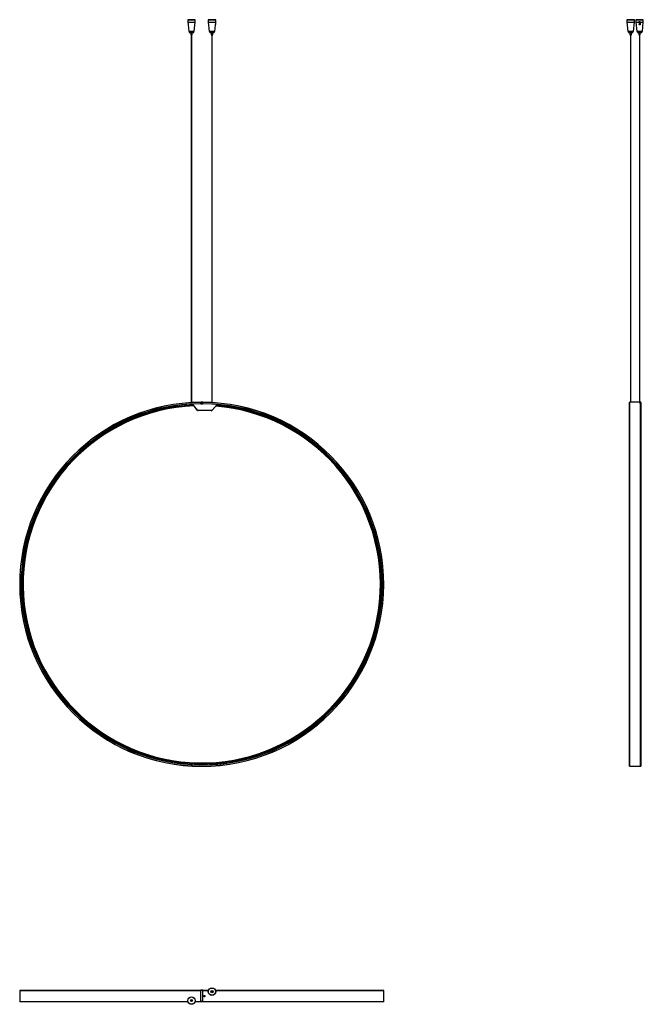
# Model space of a CAD drawing. Header units: millimetres. Extents: x 389 to 2062, y 266 to 2909.
import ezdxf

# ---------------------------------------------------------------- set-up
doc = ezdxf.new("R2010")
doc.units = ezdxf.units.MM
doc.header["$LTSCALE"] = 20

msp = doc.modelspace()

# ---------------------------------------------------------------- linework, layer by layer
at = {"color": 7, "linetype": 'Continuous', "lineweight": 25}
for p, q in [((839.9, 2908.9), (839.6, 2908.6)), ((839.6, 2908.6), (839.6, 2904.4)), ((859.6, 2908.6), (839.6, 2908.6)), ((839.9, 2908.9), (859.3, 2908.9)), ((859.6, 2908.6), (859.3, 2908.9)), ((859.6, 2902.4), (859.6, 2908.6)), ((894.9, 2908.9), (894.6, 2908.6)), ((894.6, 2908.6), (894.6, 2902.4)), ((904.6, 2908.6), (894.6, 2908.6)), ((894.9, 2908.9), (904.6, 2908.9)), ((904.6, 2908.9), (914.3, 2908.9)), ((914.6, 2908.6), (904.6, 2908.6)), ((914.6, 2908.6), (914.3, 2908.9)), ((914.6, 2904.4), (914.6, 2908.6)), ((2018.4, 2908.9), (2018.1, 2908.6)), ((2018.1, 2908.6), (2018.1, 2902.4)), ((2038.1, 2908.6), (2018.1, 2908.6)), ((2018.4, 2908.9), (2037.8, 2908.9)), ((2038.1, 2908.6), (2037.8, 2908.9)), ((2038.1, 2902.4), (2038.1, 2908.6)), ((2042.4, 2908.9), (2042.1, 2908.6)), ((2042.1, 2908.6), (2042.1, 2902.4)), ((2062.1, 2908.6), (2042.1, 2908.6)), ((2042.4, 2908.9), (2061.8, 2908.9)), ((2062.1, 2908.6), (2061.8, 2908.9)), ((2062.1, 2902.4), (2062.1, 2908.6)), ((839.7, 2902.4), (859.6, 2902.4)), ((839.7, 2902.4), (839.7, 2902.2)), ((839.7, 2902.2), (840.3, 2896.4)), ((840.3, 2894.9), (842.1, 2877.3)), ((857.1, 2877.3), (859.6, 2902.4)), ((894.6, 2902.4), (897.1, 2877.3)), ((894.6, 2902.4), (914.5, 2902.4)), ((912.1, 2877.3), (913.8, 2894.9)), ((914.4, 2902.2), (913.9, 2896.4)), ((914.4, 2902.2), (914.5, 2902.4)), ((2018.1, 2902.4), (2020.5, 2877.3)), ((2018.1, 2902.4), (2038.1, 2902.4)), ((2035.6, 2877.3), (2038.1, 2902.4)), ((2042.1, 2902.4), (2044.5, 2877.3)), ((2042.1, 2902.4), (2050.6, 2902.4)), ((2050.6, 2902.2), (2050.6, 2902.4)), ((2050.6, 2902.2), (2050.6, 2896.4)), ((2052.1, 2904.4), (2052.1, 2898.9)), ((2053.6, 2902.4), (2062.1, 2902.4)), ((2053.6, 2902.4), (2053.6, 2902.2)), ((2053.6, 2902.2), (2053.6, 2896.4)), ((2059.6, 2877.3), (2062.1, 2902.4)), ((842.1, 2877.3), (842.4, 2876.9)), ((842.1, 2877.3), (849.6, 2877.3)), ((856.8, 2876.9), (842.4, 2876.9)), ((843.6, 2876.9), (843.6, 2874.9)), ((843.6, 2874.9), (855.6, 2874.9)), ((847.6, 2874.9), (847.6, 2867.9)), ((847.6, 2867.9), (851.5, 2867.9)), ((849, 2867.9), (849, 1881.1)), ((849.6, 2877.3), (857.1, 2877.3)), ((850.2, 1881.2), (850.2, 2867.9)), ((851.5, 2867.9), (851.5, 2874.9)), ((855.6, 2874.9), (855.6, 2876.9)), ((856.8, 2876.9), (857.1, 2877.3)), ((897.1, 2877.3), (897.4, 2876.9)), ((897.1, 2877.3), (912.1, 2877.3)), ((904.6, 2876.9), (897.4, 2876.9)), ((898.6, 2876.9), (898.6, 2874.9)), ((898.6, 2874.9), (904.6, 2874.9)), ((902.6, 2874.9), (902.6, 2867.9)), ((902.6, 2867.9), (904.6, 2867.9)), ((904, 2867.9), (904, 1881.2)), ((911.8, 2876.9), (904.6, 2876.9)), ((904.6, 2874.9), (910.6, 2874.9)), ((904.6, 2867.9), (906.5, 2867.9)), ((905.2, 1881.1), (905.2, 2867.9)), ((906.5, 2867.9), (906.5, 2874.9)), ((910.6, 2874.9), (910.6, 2876.9)), ((911.8, 2876.9), (912.1, 2877.3)), ((2020.5, 2877.3), (2020.9, 2876.9)), ((2020.5, 2877.3), (2035.6, 2877.3)), ((2035.3, 2876.9), (2020.9, 2876.9)), ((2022.1, 2876.9), (2022.1, 2874.9)), ((2022.1, 2874.9), (2034.1, 2874.9)), ((2026.1, 2874.9), (2026.1, 2867.9)), ((2026.1, 2867.9), (2030, 2867.9)), ((2027.5, 2867.9), (2027.5, 1882.3)), ((2028.7, 1882.3), (2028.7, 2867.9)), ((2030, 2867.9), (2030, 2874.9)), ((2034.1, 2874.9), (2034.1, 2876.9)), ((2035.3, 2876.9), (2035.6, 2877.3)), ((2044.5, 2877.3), (2044.9, 2876.9)), ((2044.5, 2877.3), (2059.6, 2877.3)), ((2059.3, 2876.9), (2044.9, 2876.9)), ((2046.1, 2876.9), (2046.1, 2874.9)), ((2046.1, 2874.9), (2058.1, 2874.9)), ((2050.1, 2874.9), (2050.1, 2867.9)), ((2050.1, 2867.9), (2054, 2867.9)), ((2051.5, 2867.9), (2051.5, 1881.1)), ((2052.7, 1881.1), (2052.7, 2867.9)), ((2054, 2867.9), (2054, 2874.9)), ((2058.1, 2874.9), (2058.1, 2876.9)), ((2059.3, 2876.9), (2059.6, 2877.3)), ((848.1, 1877.1), (848.1, 1874.9)), ((850.6, 1881.2), (850.6, 1881.2)), ((851.1, 1874.9), (851.1, 1877.2)), ((855.4, 1877.2), (851.1, 1877)), ((855.4, 1873.9), (855.4, 1877.4)), ((879.6, 1882.3), (874.6, 1882.3)), ((874.6, 1881.7), (874.6, 1882.3)), ((879.6, 1881.7), (874.6, 1881.7)), ((874.6, 1877.9), (874.6, 1881.7)), ((879.6, 1877.9), (874.6, 1877.9)), ((874.6, 1877.3), (874.6, 1877.9)), ((879.6, 1877.3), (874.6, 1877.3)), ((879.6, 1881.7), (879.6, 1882.3)), ((879.6, 1877.9), (879.6, 1881.7)), ((879.6, 1877.3), (879.6, 1877.9)), ((882.4, 1881.9), (882.4, 1881.9)), ((885.8, 1881.8), (885.8, 1881.9)), ((905.6, 1881.1), (905.6, 1881.1)), ((2025, 1881.7), (2024.6, 1881.7)), ((2024.6, 1881.7), (2024.6, 1877.9)), ((2024.6, 1877.9), (2025, 1877.9)), ((2025, 1881.7), (2025, 1877.9)), ((2025.1, 905.1), (2025.1, 1881.7)), ((2025.1, 1881.7), (2025.1, 1881.7)), ((2025.2, 1882.3), (2025.2, 1881.9)), ((2051.5, 1882.3), (2025.2, 1882.3)), ((2051.5, 1881.9), (2025.2, 1881.9)), ((2051.5, 1881.9), (2025.3, 1881.9)), ((2025.3, 1881.9), (2025.3, 904.9)), ((2055, 1882.3), (2052.7, 1882.3)), ((2054.9, 1881.9), (2052.7, 1881.9)), ((2055, 1881.9), (2052.7, 1881.9)), ((2054.9, 904.9), (2054.9, 1881.9)), ((2055, 1881.9), (2055, 1882.3)), ((2055.1, 1881.7), (2055.1, 905.1)), ((2055.1, 1881.7), (2055.1, 1881.7)), ((2055.2, 1877.9), (2055.2, 1881.7)), ((2055.6, 1881.7), (2055.2, 1881.7)), ((2055.2, 1877.9), (2055.6, 1877.9)), ((2055.6, 1877.9), (2055.6, 1881.7)), ((848.1, 1874.9), (849.6, 1874.9)), ((849.6, 1874.9), (851.1, 1874.9)), ((866, 1860.8), (855.4, 1873.9)), ((857.6, 1871.1), (857.5, 1871)), ((866, 1860.1), (857.5, 1871)), ((904.5, 1860.2), (866, 1860.8)), ((866, 1860.1), (866.2, 1860.4)), ((866, 1860), (866.5, 1859.7)), ((866.9, 1859.7), (866.6, 1859.8)), ((903.3, 1858.9), (867.1, 1859.6)), ((903.9, 1859.2), (903.5, 1859)), ((903.9, 1859.1), (904.4, 1859.4)), ((904.5, 1859.5), (904.2, 1859.7)), ((904.4, 1859.4), (904.2, 1859.6)), ((915.6, 1872.8), (904.5, 1860.2)), ((913.4, 1870), (904.5, 1859.5)), ((913.2, 1870.2), (913.4, 1870)), ((915.6, 1876.4), (915.6, 1872.8)), ((2025.3, 904.9), (2054.9, 904.9)), ((388.6, 302.9), (388.6, 273.3)), ((874.6, 302.9), (388.6, 302.9)), ((388.8, 303.1), (874.6, 303.1)), ((879.6, 303.6), (874.6, 303.6)), ((874.6, 303), (874.6, 303.6)), ((879.6, 303), (874.6, 303)), ((874.6, 273.2), (874.6, 303)), ((879.6, 303), (879.6, 303.6)), ((879.6, 303.1), (895, 303.1)), ((879.6, 273.2), (879.6, 303)), ((895, 302.9), (879.6, 302.9)), ((914.1, 303.1), (1365.4, 303.1)), ((1365.6, 302.9), (914.2, 302.9)), ((1365.6, 273.3), (1365.6, 302.9)), ((388.6, 273.3), (840, 273.3)), ((840, 273.1), (388.8, 273.1)), ((874.6, 273.1), (859.1, 273.1)), ((859.2, 273.3), (874.6, 273.3)), ((879.6, 273.2), (874.6, 273.2)), ((874.6, 272.6), (874.6, 273.2)), ((879.6, 272.6), (874.6, 272.6)), ((879.6, 273.3), (1365.6, 273.3)), ((879.6, 272.6), (879.6, 273.2)), ((1365.4, 273.1), (879.6, 273.1))]:
    msp.add_line(p, q, dxfattribs=at)
for centre, radius in [((904.6, 300.1), 10), ((904.6, 300.1), 9.7), ((904.6, 300.1), 2.8), ((904.6, 300.1), 2.5), ((904.6, 300.1), 1.9), ((904.6, 300.1), 1.4), ((904.6, 300.1), 1), ((904.6, 300.1), 0.6), ((849.6, 276.1), 10), ((849.6, 276.1), 9.7), ((849.6, 276.1), 2.8), ((849.6, 276.1), 2.5), ((849.6, 276.1), 1.9), ((849.6, 276.1), 1.4), ((849.6, 276.1), 1), ((849.6, 276.1), 0.6)]:
    msp.add_circle(centre, radius, dxfattribs=at)
for centre, radius, start, end in [((877.1, 1393.4), 488.5, 90.2932, 89.7068), ((877.1, 1393.4), 488.3, 90.2933, 89.7067), ((877.1, 1393.4), 484.7, 90.2955, 89.7045), ((877.1, 1393.4), 484.5, 90.2956, 89.7044), ((877.1, 1393.4), 484.3, 93.4329, 85.4349), ((2025.2, 1881.7), 0.6, 90, 180), ((2025.2, 1877.9), 0.6, 180, 260.4059), ((2025.2, 1881.7), 0.2, 90, 180), ((2025.2, 1877.9), 0.2, 180, 240), ((2025.3, 1881.7), 0.2, 90, 180), ((2025.3, 1881.7), 0.2, 90, 180), ((2054.9, 1881.7), 0.2, 0, 90), ((2054.9, 1881.7), 0.2, 0, 90), ((2055, 1881.7), 0.6, 0, 90), ((2055, 1881.7), 0.2, 0, 90), ((2055, 1877.9), 0.2, 300, 0), ((2055, 1877.9), 0.6, 279.5941, 0), ((877.1, 1393.4), 481.5, 92.5859, 85.4141), ((877.1, 1393.4), 480.8, 92.5779, 85.4221), ((877.1, 1393.4), 479.9, 92.5004, 85.4996), ((877.1, 1393.4), 479.6, 92.4708, 85.5292), ((877.1, 1393.4), 479.5, 92.4622, 85.5378), ((867.1, 1861.1), 1.5, 218, 223.3063), ((903.4, 1860.4), 1.5, 314.6937, 320), ((2025.3, 905.1), 0.2, 180, 270), ((2054.9, 905.1), 0.2, 270, 0), ((388.8, 302.9), 0.2, 90, 180), ((1365.4, 302.9), 0.2, 0, 90), ((388.8, 273.3), 0.2, 180, 270), ((1365.4, 273.3), 0.2, 270, 0)]:
    msp.add_arc(centre, radius, start, end, dxfattribs=at)
for points, knots in [([(839.6, 2904.4), (839.6, 2904.4), (839.6, 2904.4), (839.6, 2904.1), (839.6, 2903.7), (839.7, 2903.1), (839.7, 2902.6), (839.7, 2902.4)], [0, 0, 0, 0, 0.140086, 0.27924, 0.49221, 0.8082, 1, 1, 1, 1]), ([(840.3, 2896.4), (840.3, 2896.3), (840.3, 2895.9), (840.3, 2895.5), (840.3, 2895.1), (840.3, 2895), (840.3, 2894.9), (840.3, 2894.9)], [0, 0, 0, 0, 0.2126596, 0.4253345, 0.638039, 0.8522284, 1, 1, 1, 1]), ([(913.8, 2894.9), (913.8, 2894.9), (913.8, 2895), (913.8, 2895.2), (913.8, 2895.6), (913.8, 2896), (913.9, 2896.3), (913.9, 2896.4)], [0, 0, 0, 0, 0.214404, 0.428796, 0.643427, 0.857261, 1, 1, 1, 1]), ([(914.5, 2902.4), (914.5, 2902.8), (914.5, 2903.3), (914.5, 2903.9), (914.6, 2904.3), (914.6, 2904.4), (914.6, 2904.4), (914.6, 2904.4)], [0, 0, 0, 0, 0.373668, 0.616602, 0.788801, 0.921978, 1, 1, 1, 1]), ([(2050.6, 2902.4), (2050.6, 2902.8), (2050.7, 2903.3), (2051.1, 2903.9), (2051.5, 2904.3), (2051.8, 2904.4), (2052, 2904.4), (2052.1, 2904.4)], [0, 0, 0, 0, 0.373668, 0.616602, 0.788801, 0.921978, 1, 1, 1, 1]), ([(2052.1, 2898.9), (2052, 2898.9), (2051.7, 2898.9), (2051.4, 2898.7), (2051, 2898.2), (2050.7, 2897.5), (2050.6, 2896.9), (2050.6, 2896.5)], [0, 0, 0, 0, 0.098236, 0.218916, 0.401783, 0.70242, 1, 1, 1, 1]), ([(2052.1, 2894.9), (2051.9, 2894.9), (2051.6, 2895), (2051.1, 2895.2), (2050.8, 2895.6), (2050.6, 2896), (2050.6, 2896.3), (2050.6, 2896.4)], [0, 0, 0, 0, 0.214404, 0.428796, 0.643427, 0.857261, 1, 1, 1, 1]), ([(2052.1, 2904.4), (2052.2, 2904.4), (2052.5, 2904.4), (2052.8, 2904.1), (2053.2, 2903.7), (2053.5, 2903.1), (2053.5, 2902.6), (2053.6, 2902.4)], [0, 0, 0, 0, 0.140086, 0.27924, 0.49221, 0.8082, 1, 1, 1, 1]), ([(2053.6, 2896.5), (2053.5, 2896.9), (2053.5, 2897.5), (2053.1, 2898.3), (2052.7, 2898.7), (2052.4, 2898.9), (2052.2, 2898.9), (2052.1, 2898.9)], [0, 0, 0, 0, 0.341816, 0.625392, 0.776786, 0.897298, 1, 1, 1, 1]), ([(2053.6, 2896.4), (2053.6, 2896.3), (2053.5, 2895.9), (2053.3, 2895.5), (2052.9, 2895.1), (2052.5, 2895), (2052.2, 2894.9), (2052.1, 2894.9)], [0, 0, 0, 0, 0.2126596, 0.4253345, 0.638039, 0.8522284, 1, 1, 1, 1]), ([(851.3, 1877.2), (851.3, 1877.2), (851.2, 1877.2), (851.1, 1877.2), (851.1, 1877.2)], [0, 0, 0, 0, 0.824596, 1, 1, 1, 1]), ([(2051.5, 1881.2), (2051.4, 1881.2), (2051.3, 1881.2), (2051.2, 1881.2), (2051.1, 1881.2)], [0, 0, 0, 0, 0.457535, 1, 1, 1, 1]), ([(2051.1, 1881.2), (2051.1, 1881.2), (2051.1, 1881.1), (2051.1, 1881.1), (2051.3, 1881.1), (2051.5, 1881.1), (2051.8, 1881.1), (2052, 1881.1), (2052.1, 1881.1)], [0, 0, 0, 0, 0.006798, 0.221502, 0.436207, 0.650912, 0.865617, 1, 1, 1, 1]), ([(2052.1, 1881.1), (2052.2, 1881.1), (2052.4, 1881.1), (2052.7, 1881.1), (2052.9, 1881.1), (2053.1, 1881.1), (2053.1, 1881.1), (2053.1, 1881.2)], [0, 0, 0, 0, 0.214745, 0.429489, 0.644234, 0.858979, 1, 1, 1, 1]), ([(2053.1, 1881.2), (2053, 1881.2), (2053, 1881.2), (2052.8, 1881.2), (2052.7, 1881.2), (2052.7, 1881.2)], [0, 0, 0, 0, 0.420937, 0.841875, 1, 1, 1, 1]), ([(866.5, 1859.7), (866.5, 1859.7), (866.7, 1859.6), (866.8, 1859.6), (867, 1859.6), (867.1, 1859.6), (867.1, 1859.6), (867.1, 1859.6)], [0, 0, 0, 0, 0.253602, 0.601865, 0.783761, 0.912438, 1, 1, 1, 1]), ([(867.1, 1859.6), (867.1, 1859.6), (867, 1859.6), (866.9, 1859.7), (866.9, 1859.7)], [0, 0, 0, 0, 0.500001, 1, 1, 1, 1]), ([(903.3, 1858.9), (903.3, 1858.9), (903.4, 1858.9), (903.5, 1858.9), (903.6, 1859), (903.8, 1859), (903.9, 1859), (903.9, 1859.1)], [0, 0, 0, 0, 0.119615, 0.237459, 0.444122, 0.829693, 1, 1, 1, 1]), ([(904.5, 1860.2), (904.4, 1860.1), (904.3, 1859.9), (904.2, 1859.6), (904, 1859.4), (903.9, 1859.3), (903.9, 1859.2)], [0, 0, 0, 0, 0.2500002, 0.5000003, 0.7500005, 1, 1, 1, 1]), ([(904.9, 299.2), (904.8, 299.2), (904.7, 299.1), (904.5, 299), (904.4, 299.1), (904.4, 299.1)], [0, 0, 0, 0, 0.500641, 0.999104, 1, 1, 1, 1]), ([(849.3, 276.9), (849.3, 277), (849.5, 277), (849.7, 277.1), (849.8, 277.1), (849.8, 277.1)], [0, 0, 0, 0, 0.500641, 0.999103, 1, 1, 1, 1]), ([(882.4, 288.1), (882.4, 287.9), (882.4, 287.5), (882.7, 287), (883.2, 286.6), (883.7, 286.4), (884.3, 286.3), (884.8, 286.5), (885.3, 286.8), (885.7, 287.3), (885.8, 287.9), (885.8, 288.5), (885.5, 289), (885.2, 289.4), (884.6, 289.7), (884.1, 289.8), (883.5, 289.7), (883, 289.4), (882.6, 289), (882.4, 288.5), (882.4, 288.2), (882.4, 288.1)], [0, 0, 0, 0, 0.053689, 0.107377, 0.161066, 0.214755, 0.268443, 0.322132, 0.37582, 0.429509, 0.483198, 0.536886, 0.590575, 0.644263, 0.697952, 0.751641, 0.805329, 0.859018, 0.912706, 0.966395, 1, 1, 1, 1]), ([(884, 289.7), (884.1, 289.7), (884.4, 289.8), (884.8, 289.6), (885.3, 289.3), (885.6, 288.8), (885.8, 288.2), (885.7, 287.7), (885.5, 287.1), (885.1, 286.7), (884.6, 286.4), (884.2, 286.4), (884, 286.4)], [0, 0, 0, 0, 0.036868, 0.14426, 0.251652, 0.359044, 0.466437, 0.573829, 0.681221, 0.788613, 0.896006, 1, 1, 1, 1])]:
    msp.add_open_spline(points, degree=3, knots=knots, dxfattribs=at)
for points in [[(866.6, 1859.8), (866.5, 1859.9), (866.4, 1860), (866.3, 1860.3), (866.1, 1860.6), (866, 1860.7), (866, 1860.8)], [(903.5, 1859), (903.5, 1859), (903.4, 1858.9), (903.4, 1858.9), (903.3, 1858.9)]]:
    msp.add_open_spline(points, degree=3, dxfattribs=at)

doc.saveas('drawing.dxf')
